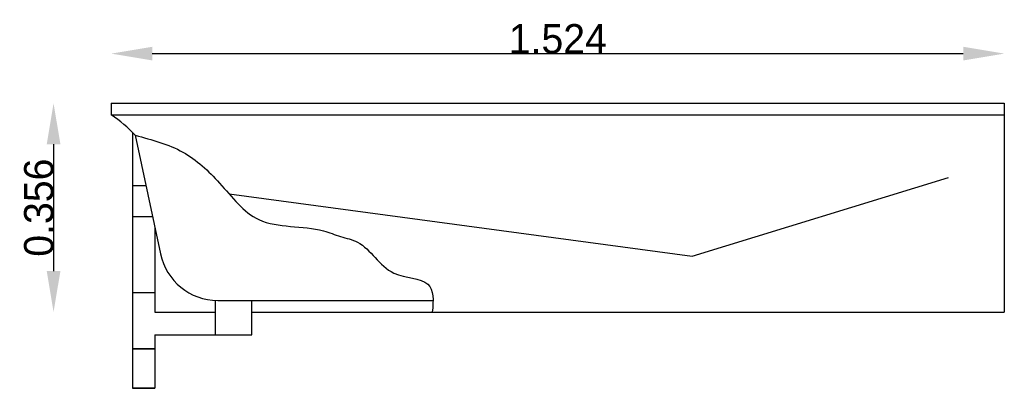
# Model space of a CAD drawing. Extents: x 230.24 to 231.92, y 170.44 to 171.07.
import ezdxf

# ---------------------------------------------------------------- set-up
doc = ezdxf.new("R2010")
doc.units = 0
doc.header["$MEASUREMENT"] = 0
doc.layers.get('0').update_dxf_attribs({"linetype": 'CONTINUOUS'})
doc.layers.get('DEFPOINTS').update_dxf_attribs({"linetype": 'CONTINUOUS'})
doc.dimstyles.get("Standard").update_dxf_attribs({"dimtxt": 0.18, "dimasz": 0.18, "dimexe": 0.18, "dimexo": 0.0625, "dimgap": 0.09, "dimtad": 0, "dimtih": 1, "dimtoh": 1, "dimdec": 4, "dimzin": 0, "dimdsep": 46, "dimtxsty": 'Standard', "dimcen": 0.09, "dimadec": 0, "dimazin": 0, "dimtfac": 1, "dimtdec": 4, "dimtofl": 0, "dimtmove": 0, "dimatfit": 3, "dimfxl": 0, "dimtolj": 1, "dimtzin": 0, "dimarcsym": 0})

# ---------------------------------------------------------------- blocks, each defined once
blk = doc.blocks.new('*D3')
at = {"color": 0, "lineweight": -2}
blk.add_line((230.466, 171.0155), (231.85, 171.0155), dxfattribs=at)
at = {"color": 0}
for points in [[(230.466, 171.0272), (230.466, 171.0039), (230.396, 171.0155)], [(231.85, 171.0272), (231.85, 171.0039), (231.92, 171.0155)]]:
    blk.add_solid(points, dxfattribs=at)
at = {"layer": 'DEFPOINTS', "color": 0}
for p in [(231.92, 171.0155), (230.396, 170.9209), (231.92, 170.9109)]:
    blk.add_point(p, dxfattribs=at)
at = {"color": 0, "insert": (231.158, 171.0405), "char_height": 0.05, "attachment_point": 5}
blk.add_mtext('\\A1;1.524', dxfattribs=at)
blk = doc.blocks.new('*D2')
at = {"color": 0, "lineweight": -2}
blk.add_line((230.2975, 170.8609), (230.2975, 170.6449), dxfattribs=at)
at = {"color": 0}
for points in [[(230.2858, 170.8609), (230.3092, 170.8609), (230.2975, 170.9309)], [(230.2858, 170.6449), (230.3092, 170.6449), (230.2975, 170.5749)]]:
    blk.add_solid(points, dxfattribs=at)
at = {"layer": 'DEFPOINTS', "color": 0}
for p in [(230.396, 170.9309), (230.2975, 170.5749), (230.9437, 170.5749)]:
    blk.add_point(p, dxfattribs=at)
at = {"color": 0, "insert": (230.2725, 170.7529), "char_height": 0.05, "attachment_point": 5, "rotation": 90}
blk.add_mtext('\\A1;0.356', dxfattribs=at)

msp = doc.modelspace()

# ---------------------------------------------------------------- linework, layer by layer
at = {"color": 1}
for p, q in [((230.39595, 170.93088), (231.91995, 170.93088)), ((230.39595, 170.93088), (230.39595, 170.91088)), ((231.91995, 170.93088), (231.91995, 170.57488)), ((230.39595, 170.91088), (231.91995, 170.91088)), ((230.43226, 170.88118), (230.43226, 170.44494)), ((230.43695, 170.87624), (230.47983, 170.67413)), ((231.38747, 170.67017), (231.82447, 170.80436)), ((230.45525, 170.78998), (230.43226, 170.78998)), ((230.59695, 170.77628), (231.38747, 170.67017)), ((230.46644, 170.73726), (230.43226, 170.73726)), ((230.47026, 170.71924), (230.47026, 170.57488)), ((230.47026, 170.60787), (230.43226, 170.60787)), ((230.5732, 170.59498), (230.5732, 170.53599)), ((230.57765, 170.59488), (230.94506, 170.59488)), ((230.63567, 170.53599), (230.63567, 170.59488)), ((230.47026, 170.57488), (230.5732, 170.57488)), ((230.63567, 170.57488), (231.91995, 170.57488)), ((230.47026, 170.53599), (230.63567, 170.53599)), ((230.47026, 170.53599), (230.47026, 170.44494)), ((230.43226, 170.51203), (230.47026, 170.51203)), ((230.47026, 170.51203), (230.43226, 170.51203)), ((230.47026, 170.51203), (230.43226, 170.51203)), ((230.47026, 170.44494), (230.43226, 170.44494)), ((230.43226, 170.44494), (230.47026, 170.44494))]:
    msp.add_line(p, q, dxfattribs=at)
for centre, radius, start, end in [((230.27906, 170.73094), 0.21458, 42.62137, 56.99097), ((230.57765, 170.69488), 0.1, 191.97649, 270)]:
    msp.add_arc(centre, radius, start, end, dxfattribs=at)
msp.add_open_spline([(230.43695, 170.87624), (230.46527, 170.86875), (230.52041, 170.85417), (230.58439, 170.79479), (230.64564, 170.71251), (230.73384, 170.72491), (230.78672, 170.70284), (230.83484, 170.69289), (230.86219, 170.63161), (230.94613, 170.6342), (230.94616, 170.59488), (230.94373, 170.57488)], degree=3, knots=[0, 0, 0, 0, 0.08625947, 0.16796685, 0.2596247, 0.37172615, 0.40209045, 0.43245618, 0.51416401, 0.57489403, 0.62578743, 0.62578743, 0.62578743, 0.62578743], dxfattribs=at)

# ---------------------------------------------------------------- dimensions: what is measured, and where the dimension line sits
dim = msp.add_linear_dim(base=(231.91995, 171.01553), p1=(230.39595, 170.92088), p2=(231.91995, 170.91088), dimstyle='Standard', override={"dimtxt": 0.05, "dimasz": 0.07, "dimexe": 1.25, "dimexo": 0.625, "dimgap": 0, "dimtad": 1, "dimtih": 0, "dimtoh": 0, "dimzin": 8, "dimlunit": 6, "dimcen": 2.5, "dimse1": 1, "dimse2": 1, "dimtix": 1, "dimtofl": 1}, dxfattribs=at)
dim.commit()
dim.dimension.update_dxf_attribs({"geometry": '*D3', "text_midpoint": (231.15795, 171.04053)})
dim = msp.add_linear_dim(base=(230.29751, 170.57488), p1=(230.39595, 170.93088), p2=(230.94373, 170.57488), angle=90, dimstyle='Standard', override={"dimtxt": 0.05, "dimasz": 0.07, "dimexe": 1.25, "dimexo": 0.625, "dimgap": 0, "dimtad": 1, "dimtih": 0, "dimtoh": 0, "dimzin": 8, "dimlunit": 6, "dimcen": 2.5, "dimse1": 1, "dimse2": 1, "dimtix": 1, "dimtofl": 1}, dxfattribs=at)
dim.commit()
dim.dimension.update_dxf_attribs({"geometry": '*D2', "text_midpoint": (230.27251, 170.75288)})

doc.saveas('drawing.dxf')
